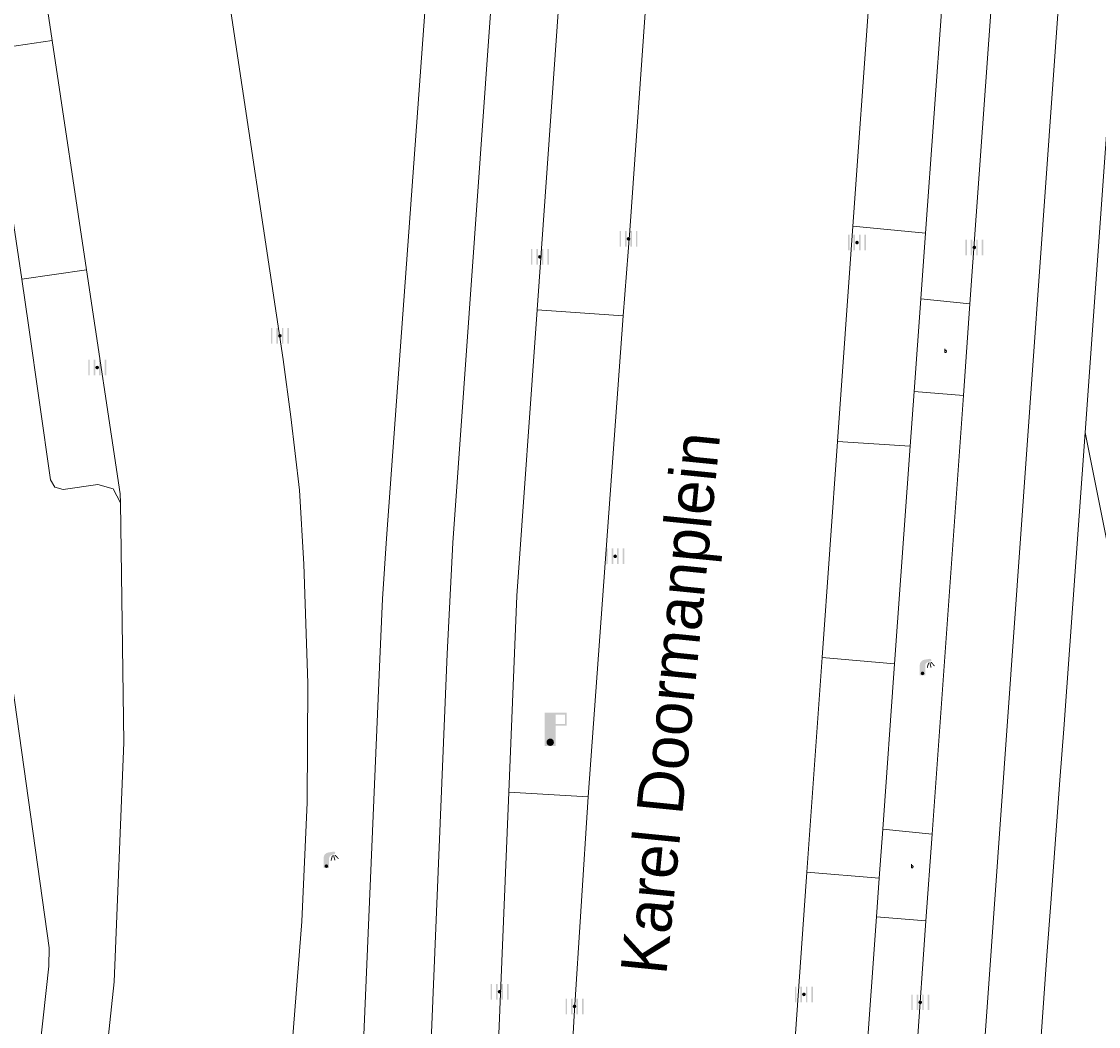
# Model space of a CAD drawing. Header units: metres. Extents: x 197457 to 198138, y 353986 to 354984.
# Tile 103 of 217: x 197996 to 198026, y 354147 to 354174. Entities that reach past the tile are written whole.
import ezdxf
from ezdxf.enums import TextEntityAlignment as Align

# ---------------------------------------------------------------- set-up
doc = ezdxf.new("R2010")
doc.units = ezdxf.units.M
doc.header["$MEASUREMENT"] = 0
for name, color, linetype, lineweight in [('grens individueel parkeervak', 7, 'Continuous', 0), ('kant verharding', 7, 'Continuous', 0), ('openbare ruimte label tekst', 7, 'Continuous', 0), ('vlakafsluiter', 1, 'Continuous', 0), ('weginrichtingselement', 7, 'Continuous', 0)]:
    doc.layers.add(name, color=color, linetype=linetype, lineweight=lineweight)
for name, color, linetype, lineweight, true_color in [('haltepaal', 7, 'Continuous', 0, 0x104b6e), ('kolk', 7, 'Continuous', 0, 0x104b6e), ('lichtmast', 7, 'Continuous', 0, 0x104b6e)]:
    doc.layers.add(name, color=color, linetype=linetype, lineweight=lineweight, true_color=true_color)
doc.styles.add('Style-STANDARD', font='STANDARD.shx')
doc.styles.add('Style-WORKING', font='WORKING.shx')

# ---------------------------------------------------------------- blocks, each defined once
blk = doc.blocks.new('kolk')
at = {"layer": 'kolk', "linetype": 'Continuous', "lineweight": 0, "true_color": 0xbd2877}
for points in [[(-0.489, -0.425), (-0.489, 0), (-0.489, 0.425), (-0.404, 0.425), (-0.404, 0), (-0.404, -0.425)], [(-0.191, -0.425), (-0.191, 0), (-0.191, 0.425), (-0.106, 0.425), (-0.106, 0), (-0.106, -0.425)], [(0.106, -0.425), (0.106, 0), (0.106, 0.425), (0.191, 0.425), (0.191, 0), (0.191, -0.425)], [(0.404, -0.425), (0.404, 0), (0.404, 0.425), (0.489, 0.425), (0.489, 0), (0.489, -0.425)]]:
    blk.add_hatch(color=232, dxfattribs=at).paths.add_polyline_path(points)
at = {"layer": 'kolk', "linetype": 'Continuous', "lineweight": 0, "true_color": 0x681648}
blk.add_hatch(color=219, dxfattribs=at).paths.add_polyline_path([(0.1, 0, 1), (-0.1, 0, 1)])
blk = doc.blocks.new('haltepaal')
at = {"layer": 'haltepaal', "linetype": 'Continuous', "lineweight": 0, "true_color": 0xbd2877}
h = blk.add_hatch(color=232, dxfattribs=at)
edge = h.paths.add_edge_path()
edge.add_arc((0, 0), 0.1, 0, 360)
edge.add_line((0, -0.1), (0.15, -0.1))
edge.add_line((0.15, -0.1), (0.15, 0.45))
edge.add_line((0.15, 0.45), (0.45, 0.45))
edge.add_line((0.45, 0.45), (0.45, 0.8))
edge.add_line((0.45, 0.8), (-0.15, 0.8))
edge.add_line((-0.15, 0.8), (-0.15, -0.1))
edge.add_line((-0.15, -0.1), (0, -0.1))
h.paths.add_polyline_path([(0.15, 0.5), (0.15, 0.75), (0.4, 0.75), (0.4, 0.5)], flags=16)
at = {"layer": 'haltepaal', "linetype": 'Continuous', "lineweight": 0, "true_color": 0x681648}
blk.add_hatch(color=219, dxfattribs=at).paths.add_polyline_path([(0.1, 0, 1), (-0.1, 0, 1)])
blk = doc.blocks.new('lichtmast')
at = {"layer": 'lichtmast', "linetype": 'Continuous', "lineweight": 0, "true_color": 0xbd2877}
for points in [[(0.15, 0.419, -0.344151), (0.301, 0.613), (0.428, 0.645, 0.960861), (0.398, 0.791), (0.101, 0.742, 0.366629), (-0.15, 0.446), (-0.15, -0.1), (0, -0.1, -0.414214), (-0.1, 0, -1), (0.1, 0, -0.414214), (0, -0.1), (0.15, -0.1)], [(0.424, 0.581, 1), (0.376, 0.569), (0.436, 0.326, 1), (0.485, 0.339)], [(0.489, 0.61, 1), (0.453, 0.575), (0.626, 0.396, 1), (0.662, 0.43)], [(0.351, 0.55, 1), (0.303, 0.564), (0.234, 0.323, 1), (0.283, 0.31)]]:
    blk.add_hatch(color=232, dxfattribs=at).paths.add_polyline_path(points)
at = {"layer": 'lichtmast', "linetype": 'Continuous', "lineweight": 0, "true_color": 0x681648}
blk.add_hatch(color=219, dxfattribs=at).paths.add_polyline_path([(-0.1, 0, 1), (0.1, 0, 1)])

msp = doc.modelspace()

# ---------------------------------------------------------------- linework, layer by layer
at = {"layer": 'grens individueel parkeervak', "linetype": 'Continuous', "lineweight": 0}
for p, q in [((197996.244, 354179.576), (197997.115, 354173.763)), ((198019.313, 354174.964), (198018.868, 354168.716)), ((198021.293, 354174.796), (198020.843, 354168.53)), ((197997.115, 354173.763), (197995.354, 354173.504)), ((197997.115, 354173.763), (197998.048, 354167.531)), ((197995.354, 354173.504), (197996.284, 354167.277)), ((198018.868, 354168.716), (198018.452, 354162.862)), ((198018.868, 354168.716), (198020.843, 354168.53)), ((198020.843, 354168.53), (198020.714, 354166.74)), ((197998.048, 354167.531), (197996.284, 354167.277)), ((198020.714, 354166.74), (198020.534, 354164.228)), ((198020.534, 354164.228), (198020.427, 354162.739)), ((198018.452, 354162.862), (198018.034, 354156.995)), ((198018.452, 354162.862), (198020.427, 354162.739)), ((198020.427, 354162.739), (198020.002, 354156.823)), ((198018.034, 354156.995), (198017.619, 354151.164)), ((198018.034, 354156.995), (198020.002, 354156.823)), ((198020.002, 354156.823), (198019.679, 354152.33)), ((198019.679, 354152.33), (198019.583, 354150.995)), ((198019.583, 354150.995), (198017.619, 354151.164)), ((198019.583, 354150.995), (198019.508, 354149.947))]:
    msp.add_line(p, q, dxfattribs=at)
at = {"layer": 'grens individueel parkeervak', "linetype": 'Continuous', "lineweight": 0, "flags": 128}
for points in [[(197998.048, 354167.531), (197998.96, 354161.442), (197998.97, 354161.198)], [(197996.284, 354167.277), (197996.47, 354166.032), (197997.071, 354161.827), (197997.189, 354161.629), (197997.409, 354161.561), (197998.355, 354161.697), (197998.769, 354161.578), (197998.97, 354161.198)], [(198017.619, 354151.164), (198017.252, 354146), (198017.202, 354144.872)], [(198019.508, 354149.947), (198019.218, 354145.91), (198019.172, 354144.751)]]:
    msp.add_lwpolyline(points, dxfattribs=at)
at = {"layer": 'kant verharding', "linetype": 'Continuous', "lineweight": 0}
for p, q in [((198023.2, 354182.714), (198022.051, 354166.604)), ((198010.937, 354175.617), (198010.288, 354166.449)), ((198003.389, 354165.091), (198001.86, 354175.287)), ((198022.051, 354166.604), (198020.714, 354166.74)), ((198022.051, 354166.604), (198021.873, 354164.116)), ((198012.627, 354166.28), (198010.288, 354166.449)), ((198012.627, 354166.28), (198011.674, 354153.207)), ((198020.534, 354164.228), (198021.873, 354164.116)), ((198021.873, 354164.116), (198021.023, 354152.196)), ((198024.598, 354155.06), (198025.176, 354163.112)), ((198024.494, 354153.665), (198024.598, 354155.06)), ((198024.246, 354150.323), (198024.494, 354153.665)), ((198009.516, 354153.339), (198008.659, 354132.435)), ((198009.516, 354153.339), (198011.674, 354153.207)), ((198021.023, 354152.196), (198019.679, 354152.33)), ((198021.023, 354152.196), (198020.855, 354149.841)), ((198024.141, 354148.899), (198024.246, 354150.323)), ((198019.508, 354149.947), (198020.855, 354149.841)), ((198020.855, 354149.841), (198020.192, 354140.544))]:
    msp.add_line(p, q, dxfattribs=at)
at = {"layer": 'kant verharding', "linetype": 'Continuous', "lineweight": 0, "flags": 128}
for points in [[(198006.831, 354132.558), (198007.845, 354157.098), (198008.003, 354160.116), (198018.21, 354303.675), (198018.581, 354310.655)], [(198025.773, 354193.208), (198021.936, 354139.353), (198021.695, 354134.521), (198021.609, 354129.682), (198021.678, 354124.842), (198021.903, 354120.01), (198022.02, 354118.597)], [(198025.176, 354163.112), (198027.111, 354190.073), (198027.85, 354191.189)], [(198007.384, 354176.534), (198006.198, 354160.233), (198006.091, 354158.594), (198006.013, 354156.95), (198005.117, 354135.902), (198005.08, 354134.873), (198005.036, 354132.297)], [(198013.273, 354175.169), (198012.805, 354168.605), (198012.627, 354166.28)], [(198009.516, 354153.339), (198009.739, 354158.668), (198010.288, 354166.449)], [(198001.966, 354132.582), (198002.438, 354135.283), (198003.642, 354146.595), (198003.9, 354149.823), (198004.038, 354153.06), (198004.056, 354156.3), (198003.954, 354159.536), (198003.835, 354161.541), (198003.594, 354163.536), (198003.389, 354165.091)], [(197998.97, 354161.198), (197999.064, 354154.686), (197998.801, 354148.178)], [(197995.755, 354137.05), (197997.022, 354148.611), (197997.032, 354149.109), (197995.777, 354158.038)], [(198009.101, 354119.941), (198009.75, 354123.243), (198010.146, 354125.724), (198010.394, 354128.224), (198011.109, 354143.807), (198011.296, 354147.267), (198011.674, 354153.207)], [(198023.296, 354136.535), (198023.366, 354137.955), (198023.472, 354139.369), (198024.141, 354148.899)], [(197998.801, 354148.178), (197997.589, 354136.874), (197997.272, 354134.127), (197996.711, 354131.408), (197995.911, 354128.75), (197994.884, 354126.183), (197993.634, 354123.722), (197992.167, 354121.372), (197990.499, 354119.159), (197988.652, 354117.108), (197986.74, 354115.331), (197984.67, 354113.699), (197982.458, 354112.232), (197980.125, 354110.947), (197977.694, 354109.859), (197975.191, 354108.977), (197972.641, 354108.307), (197970.071, 354107.851), (197969.038, 354107.707)]]:
    msp.add_lwpolyline(points, dxfattribs=at)
at = {"layer": 'vlakafsluiter', "linetype": 'Continuous', "lineweight": 0}
msp.add_line((198025.176, 354163.112), (198026.711, 354155.433), dxfattribs=at)

# ---------------------------------------------------------------- block references
at = {"layer": 'haltepaal', "linetype": 'Continuous', "lineweight": 0}
msp.add_blockref('haltepaal', (198010.645, 354154.693), dxfattribs=at)
at = {"layer": 'kolk', "linetype": 'Continuous', "lineweight": 0, "xscale": 0.5, "yscale": 0.5}
for p in [(198012.772, 354168.373), (198018.981, 354168.273), (198022.168, 354168.14), (198010.363, 354167.883), (198003.3, 354165.739), (197998.335, 354164.876), (198012.41, 354159.747), (198009.267, 354147.913), (198017.538, 354147.841), (198011.305, 354147.515), (198020.699, 354147.625)]:
    msp.add_blockref('kolk', p, dxfattribs=at)
at = {"layer": 'lichtmast', "linetype": 'Continuous', "lineweight": 0, "xscale": 0.5, "yscale": 0.5}
for p in [(198020.761, 354156.565), (198004.562, 354151.326)]:
    msp.add_blockref('lichtmast', p, dxfattribs=at)

# ---------------------------------------------------------------- texts
at = {"layer": 'openbare ruimte label tekst', "linetype": 'Continuous', "lineweight": 0, "style": 'Style-WORKING'}
msp.add_text('Karel Doormanplein', height=1.25, rotation=84.3, dxfattribs=at).set_placement((198013.909, 354155.76), align=Align.MIDDLE_CENTER)
at = {"layer": 'weginrichtingselement', "style": 'Style-STANDARD'}
for p in [(198021.349, 354165.282), (198020.442, 354151.277)]:
    msp.add_text('b', height=0.1, rotation=359.6691, dxfattribs=at).set_placement(p)

doc.saveas('drawing.dxf')
